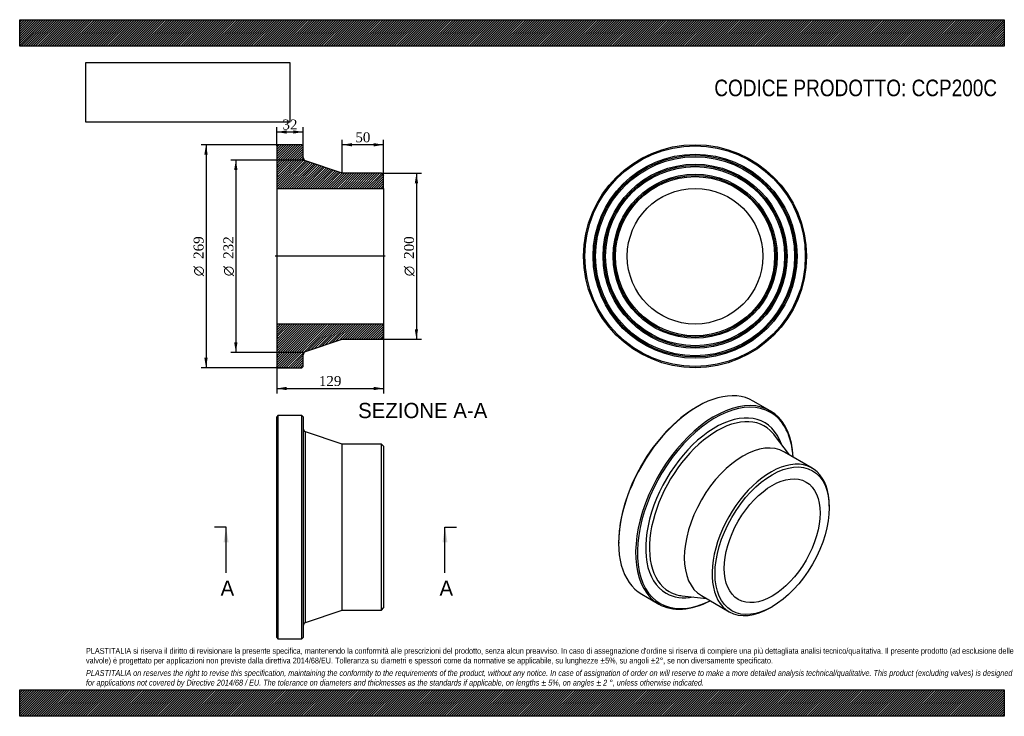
# Model space of a CAD drawing. Header units: millimetres. Extents: x 0 to 1188, y 0 to 840.
import ezdxf
from ezdxf.enums import TextEntityAlignment as Align
from ezdxf.lldxf.tags import DXFTag

# ---------------------------------------------------------------- set-up
doc = ezdxf.new("R2010")
doc.units = ezdxf.units.MM
doc.header["$LTSCALE"] = 4
for name, color, linetype in [('CCP200C', 7, 'Continuous'), ('Default', 7, 'Continuous'), ('DV4_Default', 7, 'Continuous')]:
    doc.layers.add(name, color=color, linetype=linetype)
doc.styles.add('SEACAD_Solid_Edge_ANSI', font='seans.ttf')
doc.styles.add('SEACAD_Solid_Edge_ANSI1_Symbols', font='semeca1.ttf')
doc.styles.add('SEACAD_Times_New_Roman', font='times.ttf')
tags = doc.linetypes.add('CENTER2', pattern=[28.575, 19.05, -3.175, 3.175, -3.175]).pattern_tags.tags
tags[10:11] = [DXFTag(74, 4), DXFTag(75, 0), DXFTag(340, '0'), DXFTag(46, 0.0), DXFTag(50, 0.0), DXFTag(44, 0.0), DXFTag(45, 0.0)]
tags[8:9] = [DXFTag(74, 4), DXFTag(75, 0), DXFTag(340, '0'), DXFTag(46, 0.0), DXFTag(50, 0.0), DXFTag(44, 0.0), DXFTag(45, 0.0)]
tags[6:7] = [DXFTag(74, 4), DXFTag(75, 0), DXFTag(340, '0'), DXFTag(46, 0.0), DXFTag(50, 0.0), DXFTag(44, 0.0), DXFTag(45, 0.0)]
tags[4:5] = [DXFTag(74, 4), DXFTag(75, 0), DXFTag(340, '0'), DXFTag(46, 0.0), DXFTag(50, 0.0), DXFTag(44, 0.0), DXFTag(45, 0.0)]
doc.dimstyles.new('ANSImm', dxfattribs={"dimtxt": 12, "dimasz": 12, "dimexe": 6, "dimexo": 0, "dimgap": 3, "dimtad": 1, "dimdsep": 46, "dimtxsty": 'SEACAD_Times_New_Roman', "dimblk1": '_SE_FILLED', "dimblk2": '_SE_FILLED', "dimsah": 1, "dimcen": 6, "dimazin": 0, "dimtfac": 0.85, "dimtdec": 3, "dimtofl": 0, "dimtmove": 0, "dimatfit": 3, "dimfxl": 1, "dimarcsym": 0})
picture_1 = doc.add_image_def('image1.jpg', size_in_pixel=(4302, 1260))

# ---------------------------------------------------------------- blocks, each defined once
blk = doc.blocks.new('SE')
at = {"layer": 'CCP200C', "color": 7, "linetype": 'Continuous'}
for p, q in [((311.6, 362.6), (310.1, 361.1)), ((310.1, 95.1), (310.1, 361.1)), ((311.6, 362.6), (311.6, 93.6)), ((340.6, 362.6), (311.6, 362.6)), ((340.6, 93.6), (340.6, 362.6)), ((342.1, 361.1), (340.6, 362.6)), ((342.1, 361.1), (342.1, 95.1)), ((344.8, 113), (344.8, 343.2)), ((389.1, 328.1), (344.8, 343.2)), ((389.1, 128.1), (389.1, 328.1)), ((436.6, 328.1), (389.1, 328.1)), ((436.6, 128.1), (436.6, 328.1)), ((439.1, 325.6), (436.6, 328.1)), ((439.1, 325.6), (439.1, 130.6)), ((344.8, 113), (389.1, 128.1)), ((389.1, 128.1), (436.6, 128.1)), ((436.6, 128.1), (439.1, 130.6)), ((310.1, 95.1), (311.6, 93.6)), ((340.6, 93.6), (342.1, 95.1)), ((311.6, 93.6), (340.6, 93.6))]:
    blk.add_line(p, q, dxfattribs=at)
for centre, start, end in [((346.1, 347), 180, 251.2001), ((346.1, 109.2), 108.7999, 180)]:
    blk.add_arc(centre, 4, start, end, dxfattribs=at)
blk = doc.blocks.new('SE1')
at = {"layer": 'CCP200C', "color": 7, "linetype": 'Continuous'}
for p, q in [((905.5, 368.3), (885, 380.2)), ((817.8, 373.5), (816.7, 372.9)), ((928.7, 315.1), (910.9, 338.9)), ((956.1, 299.3), (922.6, 318.7)), ((976.9, 251.5), (976.9, 253.5)), ((722.7, 210), (722.7, 208.8)), ((750.5, 147.2), (771, 135.4)), ((799.2, 145.4), (828.7, 141.9)), ((822.6, 145.5), (856.1, 126.1)), ((906.1, 131), (907.9, 132))]:
    blk.add_line(p, q, dxfattribs=at)
for centre, major_axis, start_param, end_param in [((817.8, 263.7), (67.3, 116.5), 0, 3.141593), ((838.3, 251.9), (-67.3, -116.5), 2.409077, 6.283185), ((839.3, 251.3), (66.5, 115.2), 0, 3.86148), ((816.7, 264.3), (-66.5, -115.2), 3.926991, 5.497787), ((839.3, 251.3), (-59.4, -102.9), 2.678534, 6.283185), ((841.2, 250.1), (-57.5, -99.7), 2.943974, 6.283185), ((839.3, 251.3), (66.5, 115.2), 5.563297, 6.283185), ((872.6, 232.1), (-50, -86.6), 3.141593, 6.283185), ((841.2, 250.1), (-57.5, -99.7), -3.384697, -3.339211), ((906.1, 212.7), (-50, -86.6), 2.356194, 6.283185), ((839.3, 251.3), (-59.4, -102.9), 0, 0.463059), ((841.2, 250.1), (-57.5, -99.7), 0, 0.19708), ((841.2, 250.1), (-57.5, -99.7), 0.19708, 0.243105), ((838.3, 251.9), (-67.3, -116.5), 0, 0.732516), ((906.1, 212.7), (-50, -86.6), 0, 0.785398)]:
    blk.add_ellipse(centre, major_axis=major_axis, ratio=0.57735, start_param=start_param, end_param=end_param, dxfattribs=at)
for major_axis in [(48.7, 84.4), (-40.9, -70.8)]:
    blk.add_ellipse((907.9, 211.7), major_axis=major_axis, ratio=0.57735, dxfattribs=at)
blk = doc.blocks.new('SE2')
at = {"layer": 'CCP200C', "color": 7, "linetype": 'Continuous'}
for radius in [134.5, 133, 123, 121.5, 120, 111, 109.5, 108, 99, 97.5, 96, 81.8]:
    blk.add_circle((814.9, 554.8), radius, dxfattribs=at)
blk = doc.blocks.new('SE4')
at = {"color": 7, "linetype": 'Continuous', "style": 'SEACAD_Solid_Edge_ANSI'}
blk.add_text('A', height=18.4, dxfattribs=at).set_placement((242.4, 163.7), align=Align.TOP_LEFT)
blk = doc.blocks.new('SE5')
at = {"color": 7, "linetype": 'Continuous', "style": 'SEACAD_Solid_Edge_ANSI'}
blk.add_text('A', height=18.4, dxfattribs=at).set_placement((506.5, 163.7), align=Align.TOP_LEFT)
blk = doc.blocks.new('SEANNOT_GROUP')
at = {"linetype": 'Continuous'}
blk.add_hatch(color=7, dxfattribs=at).paths.add_polyline_path([(252.1, 209.7), (249, 228.1), (246, 209.7)])
at = {"color": 7, "linetype": 'Continuous'}
blk.add_lwpolyline([(249, 172.9), (249, 228.1)], dxfattribs=at)
blk = doc.blocks.new('SEANNOT_GROUP1')
at = {"linetype": 'Continuous'}
blk.add_hatch(color=7, dxfattribs=at).paths.add_polyline_path([(516.2, 209.7), (513.1, 228.1), (510.1, 209.7)])
at = {"color": 7, "linetype": 'Continuous'}
blk.add_lwpolyline([(513.1, 172.9), (513.1, 228.1)], dxfattribs=at)
blk = doc.blocks.new('SE3')
at = {"layer": 'Default', "color": 7, "linetype": 'CENTER2'}
for p, q in [((249, 228.1), (235.2, 228.1)), ((513.1, 228.1), (526.9, 228.1))]:
    blk.add_line(p, q, dxfattribs=at)
at = {"layer": 'Default', "color": 7, "linetype": 'CENTER2', "const_width": 0.0001}
blk.add_lwpolyline([(249, 228.1), (513.1, 228.1)], dxfattribs=at)
at = {"layer": 'Default'}
for name in ['SEANNOT_GROUP', 'SEANNOT_GROUP1', 'SE4', 'SE5']:
    blk.add_blockref(name, (0, 0), dxfattribs=at)
blk = doc.blocks.new('SE6')
at = {"layer": 'CCP200C', "linetype": 'Continuous'}
h = blk.add_hatch(dxfattribs=at)
h.set_pattern_fill('LINE', scale=0.62992, angle=45, style=0)
edge = h.paths.add_edge_path()
edge.add_line((436.6, 654.8), (389.1, 654.8))
edge.add_line((389.1, 654.8), (344.8, 669.9))
edge.add_arc((346.1, 673.7), 4, 180, 251.2001, ccw=False)
edge.add_line((342.1, 673.7), (342.1, 687.8))
edge.add_line((342.1, 687.8), (340.6, 689.3))
edge.add_line((340.6, 689.3), (311.6, 689.3))
edge.add_line((311.6, 689.3), (310.1, 687.8))
edge.add_line((310.1, 687.8), (310.1, 677.8))
edge.add_line((310.1, 677.8), (311.2, 676.3))
edge.add_line((311.2, 676.3), (310.1, 674.8))
edge.add_line((310.1, 674.8), (310.1, 665.8))
edge.add_line((310.1, 665.8), (311.2, 664.3))
edge.add_line((311.2, 664.3), (310.1, 662.8))
edge.add_line((310.1, 662.8), (310.1, 653.8))
edge.add_line((310.1, 653.8), (311.2, 652.3))
edge.add_line((311.2, 652.3), (310.1, 650.8))
edge.add_line((310.1, 650.8), (310.1, 636.6))
edge.add_line((310.1, 636.6), (439.1, 636.6))
edge.add_line((439.1, 636.6), (439.1, 652.3))
edge.add_line((439.1, 652.3), (436.6, 654.8))
h = blk.add_hatch(dxfattribs=at)
h.set_pattern_fill('LINE', scale=0.62992, angle=45, style=0)
edge = h.paths.add_edge_path()
edge.add_line((439.1, 457.3), (439.1, 473))
edge.add_line((439.1, 473), (310.1, 473))
edge.add_line((310.1, 473), (310.1, 458.8))
edge.add_line((310.1, 458.8), (311.2, 457.3))
edge.add_line((311.2, 457.3), (310.1, 455.8))
edge.add_line((310.1, 455.8), (310.1, 446.8))
edge.add_line((310.1, 446.8), (311.2, 445.3))
edge.add_line((311.2, 445.3), (310.1, 443.8))
edge.add_line((310.1, 443.8), (310.1, 434.8))
edge.add_line((310.1, 434.8), (311.2, 433.3))
edge.add_line((311.2, 433.3), (310.1, 431.8))
edge.add_line((310.1, 431.8), (310.1, 421.8))
edge.add_line((310.1, 421.8), (311.6, 420.3))
edge.add_line((311.6, 420.3), (340.6, 420.3))
edge.add_line((340.6, 420.3), (342.1, 421.8))
edge.add_line((342.1, 421.8), (342.1, 436))
edge.add_arc((346.1, 436), 4, 108.7999, 180, ccw=False)
edge.add_line((344.8, 439.7), (389.1, 454.8))
edge.add_line((389.1, 454.8), (436.6, 454.8))
edge.add_line((436.6, 454.8), (439.1, 457.3))
at = {"layer": 'CCP200C', "color": 7, "linetype": 'Continuous'}
for p, q in [((310.1, 687.8), (311.6, 689.3)), ((340.6, 689.3), (311.6, 689.3)), ((340.6, 689.3), (342.1, 687.8)), ((310.1, 687.8), (310.1, 677.8)), ((310.1, 677.8), (310.1, 674.8)), ((310.1, 677.8), (311.2, 676.3)), ((342.1, 673.7), (342.1, 687.8)), ((311.2, 676.3), (310.1, 674.8)), ((310.1, 674.8), (310.1, 665.8)), ((310.1, 665.8), (310.1, 662.8)), ((310.1, 665.8), (311.2, 664.3)), ((389.1, 654.8), (344.8, 669.9)), ((311.2, 664.3), (310.1, 662.8)), ((310.1, 662.8), (310.1, 653.8)), ((310.1, 653.8), (310.1, 650.8)), ((310.1, 653.8), (311.2, 652.3)), ((436.6, 654.8), (389.1, 654.8)), ((436.6, 654.8), (439.1, 652.3)), ((311.2, 652.3), (310.1, 650.8)), ((310.1, 650.8), (310.1, 636.6)), ((439.1, 636.6), (439.1, 652.3)), ((310.1, 636.6), (310.1, 473)), ((310.1, 636.6), (439.1, 636.6)), ((439.1, 636.6), (439.1, 473)), ((439.1, 473), (310.1, 473)), ((310.1, 473), (310.1, 458.8)), ((439.1, 457.3), (439.1, 473)), ((310.1, 458.8), (310.1, 455.8)), ((310.1, 458.8), (311.2, 457.3)), ((311.2, 457.3), (310.1, 455.8)), ((310.1, 455.8), (310.1, 446.8)), ((344.8, 439.7), (389.1, 454.8)), ((389.1, 454.8), (436.6, 454.8)), ((439.1, 457.3), (436.6, 454.8)), ((310.1, 446.8), (310.1, 443.8)), ((310.1, 446.8), (311.2, 445.3)), ((311.2, 445.3), (310.1, 443.8)), ((310.1, 443.8), (310.1, 434.8)), ((310.1, 434.8), (310.1, 431.8)), ((310.1, 434.8), (311.2, 433.3)), ((311.2, 433.3), (310.1, 431.8)), ((310.1, 431.8), (310.1, 421.8)), ((342.1, 421.8), (342.1, 436)), ((311.6, 420.3), (310.1, 421.8)), ((311.6, 420.3), (340.6, 420.3)), ((342.1, 421.8), (340.6, 420.3))]:
    blk.add_line(p, q, dxfattribs=at)
for centre, start, end in [((346.1, 673.7), 180, 251.2001), ((346.1, 436), 108.7999, 180)]:
    blk.add_arc(centre, 4, start, end, dxfattribs=at)
at = {"layer": 'DV4_Default', "color": 7, "linetype": 'CENTER2'}
for p, q in [((342.1, 673.7), (342.1, 670.8)), ((342.1, 670.8), (344.8, 669.9)), ((440.9, 554.8), (308.4, 554.8)), ((344.8, 439.7), (342.1, 438.8)), ((342.1, 436), (342.1, 438.8))]:
    blk.add_line(p, q, dxfattribs=at)
blk = doc.blocks.new('DMBLK76')
at = {"layer": 'Default', "linetype": 'Continuous'}
for points in [[(322.1, 706.6), (310.1, 704.6), (322.1, 702.6)], [(330.1, 706.6), (330.1, 702.6), (342.1, 704.6)]]:
    blk.add_hatch(color=7, dxfattribs=at).paths.add_polyline_path(points)
at = {"layer": 'Default', "color": 7, "linetype": 'Continuous'}
for p, q in [((310.1, 687.8), (310.1, 710.6)), ((310.1, 704.6), (342.1, 704.6)), ((342.1, 687.8), (342.1, 710.6))]:
    blk.add_line(p, q, dxfattribs=at)
at = {"layer": 'Default', "color": 7, "linetype": 'Continuous', "style": 'SEACAD_Times_New_Roman'}
blk.add_text('32', height=12, dxfattribs=at).set_placement((317, 719.6), align=Align.TOP_LEFT)
blk = doc.blocks.new('_SE_FILLED')
at = {"color": 0}
blk.add_line((0, 0), (-1, 0), dxfattribs=at)
blk.add_solid([(0, 0), (-1, -0.1665), (-1, 0.1665), (0, 0)], dxfattribs=at)
blk = doc.blocks.new('GDimGGroup')
at = {"layer": 'Default', "linetype": 'Continuous'}
for points in [[(222.8, 677.3), (226.8, 677.3), (224.8, 689.3)], [(222.8, 432.3), (224.8, 420.3), (226.8, 432.3)]]:
    blk.add_hatch(color=7, dxfattribs=at).paths.add_polyline_path(points)
at = {"layer": 'Default', "color": 7, "linetype": 'Continuous'}
for p, q in [((326.1, 689.3), (218.8, 689.3)), ((224.8, 689.3), (224.8, 420.3)), ((326.1, 420.3), (218.8, 420.3))]:
    blk.add_line(p, q, dxfattribs=at)
for s, style, p in [('269', 'SEACAD_Times_New_Roman', (209.8, 551.6)), ('O', 'SEACAD_Solid_Edge_ANSI1_Symbols', (209.8, 530.7))]:
    blk.add_text(s, height=12, rotation=90, dxfattribs=dict(at, style=style)).set_placement(p, align=Align.TOP_LEFT)
blk = doc.blocks.new('GDimGGroup1')
at = {"layer": 'Default', "linetype": 'Continuous'}
for points in [[(258.8, 658.8), (262.8, 658.8), (260.8, 670.8)], [(258.8, 450.8), (260.8, 438.8), (262.8, 450.8)]]:
    blk.add_hatch(color=7, dxfattribs=at).paths.add_polyline_path(points)
at = {"layer": 'Default', "color": 7, "linetype": 'Continuous'}
for p, q in [((342.1, 670.8), (254.8, 670.8)), ((260.8, 670.8), (260.8, 438.8)), ((342.1, 438.8), (254.8, 438.8))]:
    blk.add_line(p, q, dxfattribs=at)
for s, style, p in [('232', 'SEACAD_Times_New_Roman', (245.8, 551.6)), ('O', 'SEACAD_Solid_Edge_ANSI1_Symbols', (245.8, 530.7))]:
    blk.add_text(s, height=12, rotation=90, dxfattribs=dict(at, style=style)).set_placement(p, align=Align.TOP_LEFT)
blk = doc.blocks.new('GDimGGroup2')
at = {"layer": 'Default', "linetype": 'Continuous'}
for points in [[(480.7, 642.8), (478.7, 654.8), (476.7, 642.8)], [(480.7, 466.8), (476.7, 466.8), (478.7, 454.8)]]:
    blk.add_hatch(color=7, dxfattribs=at).paths.add_polyline_path(points)
at = {"layer": 'Default', "color": 7, "linetype": 'Continuous'}
for p, q in [((436.6, 654.8), (484.7, 654.8)), ((478.7, 654.8), (478.7, 454.8)), ((436.6, 454.8), (484.7, 454.8))]:
    blk.add_line(p, q, dxfattribs=at)
for s, style, p in [('200', 'SEACAD_Times_New_Roman', (463.7, 551.6)), ('O', 'SEACAD_Solid_Edge_ANSI1_Symbols', (463.7, 530.7))]:
    blk.add_text(s, height=12, rotation=90, dxfattribs=dict(at, style=style)).set_placement(p, align=Align.TOP_LEFT)
blk = doc.blocks.new('DMBLK77')
at = {"layer": 'Default', "linetype": 'Continuous'}
for points in [[(401.1, 691.2), (389.1, 689.2), (401.1, 687.2)], [(427.1, 691.2), (427.1, 687.2), (439.1, 689.2)]]:
    blk.add_hatch(color=7, dxfattribs=at).paths.add_polyline_path(points)
at = {"layer": 'Default', "color": 7, "linetype": 'Continuous'}
for p, q in [((389.1, 654.8), (389.1, 695.2)), ((439.1, 689.2), (389.1, 689.2)), ((439.1, 636.6), (439.1, 695.2))]:
    blk.add_line(p, q, dxfattribs=at)
at = {"layer": 'Default', "color": 7, "linetype": 'Continuous', "style": 'SEACAD_Times_New_Roman'}
blk.add_text('50', height=12, dxfattribs=at).set_placement((405, 704.2), align=Align.TOP_LEFT)
blk = doc.blocks.new('DMBLK78')
at = {"layer": 'Default', "linetype": 'Continuous'}
for points in [[(322.1, 393.3), (322.1, 397.3), (310.1, 395.3)], [(427.1, 393.3), (439.1, 395.3), (427.1, 397.3)]]:
    blk.add_hatch(color=7, dxfattribs=at).paths.add_polyline_path(points)
at = {"layer": 'Default', "color": 7, "linetype": 'Continuous'}
for p, q in [((310.1, 473), (310.1, 389.3)), ((439.1, 473), (439.1, 389.3)), ((310.1, 395.3), (439.1, 395.3))]:
    blk.add_line(p, q, dxfattribs=at)
at = {"layer": 'Default', "color": 7, "linetype": 'Continuous', "style": 'SEACAD_Times_New_Roman'}
blk.add_text('129', height=12, dxfattribs=at).set_placement((361, 410.3), align=Align.TOP_LEFT)

msp = doc.modelspace()

# ---------------------------------------------------------------- hatches: boundary and pattern name
at = {"layer": 'Default', "linetype": 'Continuous'}
h = msp.add_hatch(dxfattribs=at)
h.set_pattern_fill('LINE', scale=0.629921, angle=45, style=0)
h.paths.add_polyline_path([(1188, 808), (1188, 840), (0, 840), (0, 808)])
for points in [[(1188, 808), (1188, 840), (0, 840), (0, 808)], [(1188, 0), (1188, 32), (0, 32), (0, 0)]]:
    msp.add_hatch(color=7, dxfattribs=at).paths.add_polyline_path(points)
h = msp.add_hatch(dxfattribs=at)
h.set_pattern_fill('LINE', scale=0.629921, angle=45, style=0)
h.paths.add_polyline_path([(1188, 0), (1188, 32), (0, 32), (0, 0)])

# ---------------------------------------------------------------- linework, layer by layer
at = {"layer": 'Default', "color": 7, "linetype": 'Continuous'}
for p, q in [((0, 840), (1188, 840)), ((0, 808), (0, 840)), ((1188, 840), (1188, 808)), ((1188, 808), (0, 808)), ((0, 32), (1188, 32)), ((0, 0), (0, 32)), ((1188, 32), (1188, 0)), ((1188, 0), (0, 0))]:
    msp.add_line(p, q, dxfattribs=at)

# ---------------------------------------------------------------- block references
at = {"layer": 'Default'}
for name in ['GDimGGroup', 'SE6', 'SE2', 'GDimGGroup1', 'GDimGGroup2', 'SE1', 'SE', 'SE3']:
    msp.add_blockref(name, (0, 0), dxfattribs=at)

# ---------------------------------------------------------------- texts
at = {"layer": 'Default', "color": 7, "linetype": 'Continuous', "style": 'SEACAD_Solid_Edge_ANSI'}
msp.add_text('SEZIONE A-A', height=18.4, dxfattribs=at).set_placement((408.364, 377.949), align=Align.TOP_LEFT)
at = {"layer": 'Default', "attachment_point": 1}
for s, insert, char_height, width in [('{\\fArial Narrow|b0||i0||c0|p34;\\C7;\\H20.;\\W1.;CODICE PRODOTTO: CCP200C}', (838.111, 767.737), 20, 342.02277), ("{\\fArial Narrow|b0||i0||c0|p34;\\C7;\\H7.;\\W1.;PLASTITALIA si riserva il diritto di revisionare la presente specifica, mantenendo la conformità alle prescrizioni del prodotto, senza alcun preavviso. In caso di assegnazione d'ordine si riserva di compiere una più dettagliata analisi tecnico/qualitativa. Il presente prodotto (ad esclusione delle \\P}{\\fArial Narrow|b0||i0||c0|p34;\\C7;\\H7.;\\W1.;valvole) è progettato per applicazioni non previste dalla direttiva 2014/68/EU. Tolleranza su diametri e spessori come da normative se applicabile, su lunghezze ±5%, su angoli ±2°, se non diversamente specificato.\\P}{\\fArial Narrow|b0||i0||c0|p34;\\C7;\\H2.;\\W1.;   \\P}{\\fArial Narrow|b0||i1||c0|p34;\\C7;\\H7.;\\W1.;PLASTITALIA on reserves the right to revise this specification, maintaining the conformity to the requirements of the product, without any notice. In case of assignation of order on will reserve to make a more detailed analysis technical/qualitative. This product (excluding valves) is designed \\P}{\\fArial Narrow|b0||i1||c0|p34;\\C7;\\H7.;\\W1.;for applications not covered by Directive 2014/68 / EU. The tolerance on diameters and thicknesses as the standards if applicable, on lengths ± 5%, on angles ± 2 °, unless otherwise indicated.\\P}", (80, 82.409), 7, 1028)]:
    msp.add_mtext(s, dxfattribs=dict(at, insert=insert, char_height=char_height, width=width))

# ---------------------------------------------------------------- dimensions: what is measured, and where the dimension line sits
at = {"layer": 'Default', "color": 7, "linetype": 'Continuous'}
for base, p1, p2, picture, middle in [((310.127, 704.563), (310.127, 687.821), (342.127, 687.821), 'DMBLK76', (326.127, 704.563)), ((310.127, 395.338), (310.127, 636.621), (439.127, 636.621), 'DMBLK78', (374.627, 395.338))]:
    dim = msp.add_linear_dim(base=base, p1=p1, p2=p2, angle=0, text='\\A1;<>', dimstyle='ANSImm', dxfattribs=at)
    dim.commit()
    dim.dimension.update_dxf_attribs({"geometry": picture, "text_midpoint": middle, "dimtype": 161})
dim = msp.add_linear_dim(base=(389.127, 689.173), p1=(439.127, 636.621), p2=(389.127, 654.821), text='\\A1;<>', dimstyle='ANSImm', dxfattribs=at)
dim.commit()
dim.dimension.update_dxf_attribs({"geometry": 'DMBLK77', "text_midpoint": (414.127, 689.173), "dimtype": 160})

# ---------------------------------------------------------------- pictures from other files: only their frames are drawn
image = msp.add_image(picture_1, insert=(80, 716.413), size_in_units=(245.829, 72))
image.dxf.flags = 7

doc.saveas('drawing.dxf')
